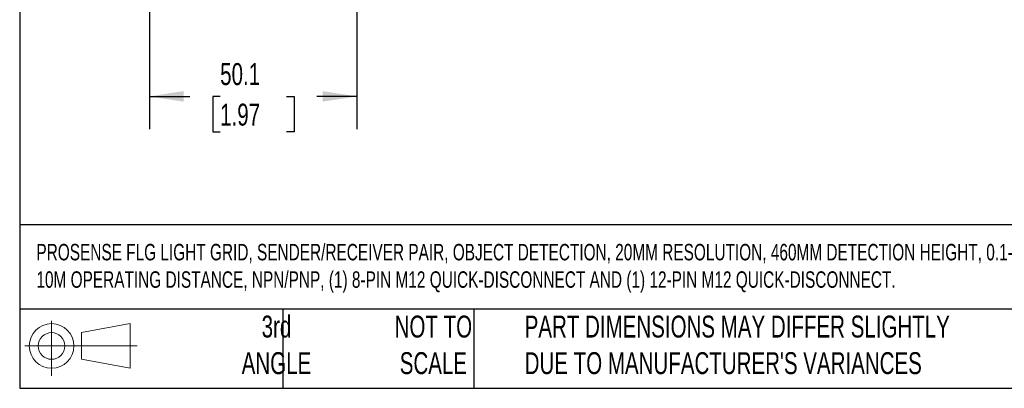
# Model space of a CAD drawing. Header units: millimetres. Extents: x 16 to 683, y 16 to 524.
# Tile 1 of 17: x 16 to 254, y 16 to 105. Entities that reach past the tile are written whole.
import ezdxf

# ---------------------------------------------------------------- set-up
doc = ezdxf.new("R2010")
doc.units = ezdxf.units.MM
doc.header["$LTSCALE"] = 2.5
doc.layers.add('DIMENSIONS', color=140, linetype='Continuous', lineweight=25)
doc.layers.add('TEXT', color=140, linetype='Continuous', lineweight=25)
doc.styles.add('SLDTEXTSTYLE0', font='TXT', dxfattribs={"width": 0.7})
doc.dimstyles.new('SLDDIMSTYLE1', dxfattribs={"dimtxt": 5.39502, "dimasz": 8.255, "dimexe": 0, "dimexo": 0.0625, "dimgap": 1.348755, "dimtad": 0, "dimtih": 1, "dimtoh": 1, "dimrnd": 1e-09, "dimzin": 12, "dimdsep": 46, "dimtxsty": 'SLDTEXTSTYLE0', "dimsah": 1, "dimcen": 0.09, "dimadec": 0, "dimazin": 3, "dimtfac": 1, "dimtofl": 0, "dimtmove": 0, "dimatfit": 3, "dimfxl": 0, "dimfrac": 2, "dimtolj": 1, "dimtzin": 12, "dimarcsym": 0})

# ---------------------------------------------------------------- blocks, each defined once
blk = doc.blocks.new('Block11')
at = {"color": 7, "linetype": 'Continuous', "lineweight": 18}
for p, q in [((6.47, 13.28), (6.47, 0)), ((13.7, 10.42), (25.44, 12.58)), ((25.44, 12.58), (25.44, 1.83)), ((13.7, 3.99), (13.7, 10.42)), ((0, 7.2), (27.18, 7.2)), ((13.7, 3.99), (25.44, 1.83))]:
    blk.add_line(p, q, dxfattribs=at)
for radius in [5.38, 3.21]:
    blk.add_circle((6.47, 7.2), radius, dxfattribs=at)
blk = doc.blocks.new('Block12')
at = {"color": 7, "linetype": 'Continuous'}
blk.add_blockref('Block11', (0, 0), dxfattribs=at)
blk = doc.blocks.new('_D_3')
at = {"layer": 'DIMENSIONS'}
for p, q in [((47.18, 131.91), (47.18, 78.35)), ((97.27, 116.91), (97.27, 78.35)), ((47.18, 86.29), (56.97, 86.29)), ((64.28, 86.29), (62.47, 86.29)), ((62.47, 86.29), (62.47, 77.72)), ((80.32, 86.29), (82.13, 86.29)), ((82.13, 86.29), (82.13, 77.72)), ((97.27, 86.29), (87.63, 86.29)), ((62.47, 77.72), (64.28, 77.72)), ((82.13, 77.72), (80.32, 77.72))]:
    blk.add_line(p, q, dxfattribs=at)
for points in [[(47.18, 86.29), (55.44, 85.02), (55.44, 87.56)], [(97.27, 86.29), (89.02, 87.56), (89.02, 85.02)]]:
    blk.add_solid(points, dxfattribs=at)
at = {"layer": 'DIMENSIONS', "char_height": 5.292, "attachment_point": 1, "style": 'SLDTEXTSTYLE0'}
for s, insert in [('50.1', (64.28, 94.32)), ('1.97', (64.28, 84.54))]:
    blk.add_mtext(s, dxfattribs=dict(at, insert=insert))

msp = doc.modelspace()

# ---------------------------------------------------------------- linework, layer by layer
at = {"layer": 'TEXT'}
for p, q in [((15.875, 523.875), (15.875, 15.875)), ((682.625, 55.315), (15.875, 55.315)), ((682.625, 34.925), (15.875, 34.925)), ((79.375, 34.925), (79.375, 15.875)), ((125.529, 34.925), (125.529, 15.875)), ((15.875, 15.875), (682.625, 15.875))]:
    msp.add_line(p, q, dxfattribs=at)

# ---------------------------------------------------------------- block references
msp.add_blockref('Block12', (17.095, 18.885), dxfattribs=at)

# ---------------------------------------------------------------- texts
at = {"layer": 'TEXT', "style": 'SLDTEXTSTYLE0'}
for s, insert, char_height, attachment_point in [('PROSENSE FLG LIGHT GRID, SENDER/RECEIVER PAIR, OBJECT DETECTION, 20MM RESOLUTION, 460MM DETECTION HEIGHT, 0.1-^J10M OPERATING DISTANCE, NPN/PNP, (1) 8-PIN M12 QUICK-DISCONNECT AND (1) 12-PIN M12 QUICK-DISCONNECT.', (19.914, 50.706), 3.96875, 1), ('3rd^JANGLE', (77.872, 33.41), 5.2917, 2), ('NOT TO^JSCALE', (115.759, 33.41), 5.29167, 2), ("PART DIMENSIONS MAY DIFFER SLIGHTLY ^JDUE TO MANUFACTURER'S VARIANCES", (137.798, 33.41), 5.29167, 1)]:
    msp.add_mtext(s, dxfattribs=dict(at, insert=insert, char_height=char_height, attachment_point=attachment_point))

# ---------------------------------------------------------------- dimensions: what is measured, and where the dimension line sits
at = {"layer": 'DIMENSIONS'}
dim = msp.add_linear_dim(base=(47.183, 86.29), p1=(97.271, 120.081), p2=(47.183, 135.081), dimstyle='SLDDIMSTYLE1', dxfattribs=at)
dim.commit()
dim.dimension.update_dxf_attribs({"geometry": '_D_3', "text_midpoint": (72.301, 86.29), "dimtype": 160})

doc.saveas('drawing.dxf')
